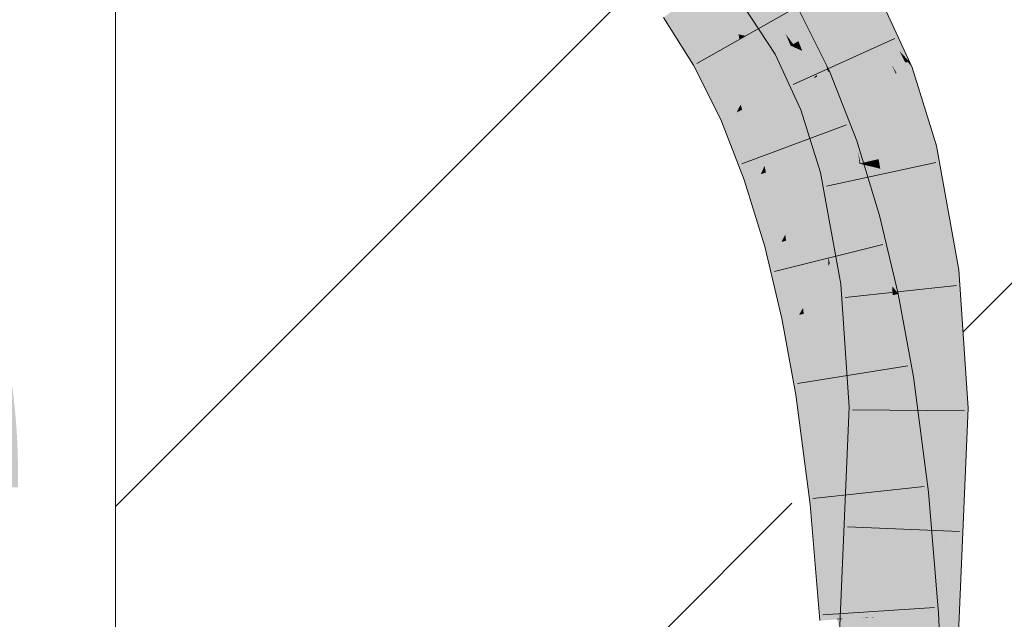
# Model space of a CAD drawing. Extents: x -620 to 3480, y 62 to 1107.
# Tile 135 of 256: x 182.78 to 184.85, y 734.9 to 736.16. Entities that reach past the tile are written whole.
import ezdxf
from ezdxf.lldxf.tags import DXFTag

# ---------------------------------------------------------------- set-up
doc = ezdxf.new("R2010")
doc.units = 0
doc.layers.get('0').update_dxf_attribs({"lineweight": 35})
for name, color, linetype, lineweight, true_color in [('E_Detail_Beschriftung', 7, 'Continuous', 13, 0x009900), ('E_Detail_Wandschraffur', 7, 'Continuous', 5, 0xc0c0c0), ('E_Leerrohr 25-A06G9GVN8I', 7, 'Continuous', 9, 0xff8000), ('E_Leerrohr 25-Shading', 7, 'Continuous', 9, 0xff8000)]:
    doc.layers.add(name, color=color, linetype=linetype, lineweight=lineweight, true_color=true_color)
doc.layers.add('E_Detail_Linie_Text_Bem', color=7, linetype='Continuous', lineweight=13)
doc.styles.get("Standard").update_dxf_attribs({"font": 'ARIALN.TTF'})
tags = doc.linetypes.add('fein_strichliert', pattern=[4, 1, -2, 1]).pattern_tags.tags
tags[8:9] = [DXFTag(74, 4), DXFTag(75, 0), DXFTag(340, '0'), DXFTag(46, 0.0), DXFTag(50, 0.0), DXFTag(44, 0.0), DXFTag(45, 0.0)]
tags[6:7] = [DXFTag(74, 4), DXFTag(75, 0), DXFTag(340, '0'), DXFTag(46, 0.0), DXFTag(50, 0.0), DXFTag(44, 0.0), DXFTag(45, 0.0)]
tags[4:5] = [DXFTag(74, 4), DXFTag(75, 0), DXFTag(340, '0'), DXFTag(46, 0.0), DXFTag(50, 0.0), DXFTag(44, 0.0), DXFTag(45, 0.0)]

# ---------------------------------------------------------------- blocks, each defined once
blk = doc.blocks.new('Shading-A06G9GDR8I', base_point=(183.3344, 736.5506))
at = {"layer": 'E_Leerrohr 25-Shading', "color": 31, "true_color": 0xfabd7f}
for points in [[(184.4743, 736.1456), (184.5517, 736.1884), (184.3973, 736.2624), (184.4678, 736.3157)], [(184.3022, 736.2872), (184.2307, 736.2352), (184.3791, 736.1667), (184.3021, 736.1233)], [(184.4248, 736.1182), (184.4743, 736.1456), (184.371, 736.2424), (184.3973, 736.2624)], [(184.1799, 736.1508), (184.2307, 736.2352), (184.1694, 736.1907)], [(184.1799, 736.1508), (184.2877, 736.1265), (184.2307, 736.2352), (184.2832, 736.153)], [(184.371, 736.2424), (184.3571, 736.2319), (184.4248, 736.1182), (184.4136, 736.1121)], [(184.4057, 736.1077), (184.3457, 736.2234), (184.4024, 736.1058), (184.338, 736.2175)], [(184.4136, 736.1121), (184.3571, 736.2319), (184.4057, 736.1077), (184.3457, 736.2234)], [(184.3969, 736.1028), (184.397, 736.1028), (184.3268, 736.209), (184.3866, 736.1275)], [(184.3268, 736.209), (184.3866, 736.1275), (184.3704, 736.1615), (184.3774, 736.1492)], [(184.1694, 736.1907), (184.1592, 736.1832), (184.1799, 736.1508)], [(184.4743, 736.1456), (184.5192, 736.0478), (184.5517, 736.1884), (184.6095, 736.0626)], [(184.2252, 736.0798), (184.2894, 736.1161), (184.1799, 736.1508), (184.2877, 736.1265)], [(184.2877, 736.1265), (184.3021, 736.1233), (184.2832, 736.153)], [(184.3791, 736.1667), (184.3021, 736.1233), (184.4452, 736.0341), (184.3644, 735.9984)], [(184.3866, 736.1275), (184.4024, 736.1058), (184.3774, 736.1492)], [(184.4743, 736.1456), (184.4248, 736.1182), (184.5192, 736.0478), (184.4362, 736.0851)], [(184.2922, 735.979), (184.3093, 736.0113), (184.2598, 736.0994), (184.2894, 736.1161)], [(184.2894, 736.1161), (184.3021, 736.1233), (184.2877, 736.1265)], [(184.3093, 736.0113), (184.3344, 736.0585), (184.2894, 736.1161), (184.3021, 736.1233)], [(184.397, 736.1028), (184.4024, 736.1058), (184.3866, 736.1275)], [(184.4213, 736.0919), (184.4136, 736.1121), (184.4103, 736.0968), (184.4057, 736.1077)], [(184.4362, 736.0851), (184.4248, 736.1182), (184.4213, 736.0919), (184.4136, 736.1121)], [(184.2252, 736.0798), (184.2835, 735.9626), (184.2598, 736.0994), (184.2922, 735.979)], [(184.4024, 736.1058), (184.3969, 736.1028), (184.4058, 736.0988)], [(184.4529, 735.9808), (184.4443, 736.0108), (184.3969, 736.1028)], [(184.3969, 736.1028), (184.4443, 736.0108), (184.4383, 736.0308), (184.4391, 736.0289)], [(184.3969, 736.1028), (184.4383, 736.0308), (184.4058, 736.0988)], [(184.4103, 736.0968), (184.4057, 736.1077), (184.4058, 736.0988), (184.4024, 736.1058)], [(184.4383, 736.0308), (184.4103, 736.0968), (184.4058, 736.0988)], [(184.4622, 735.9844), (184.4213, 736.0919), (184.4586, 735.983), (184.4103, 736.0968)], [(184.47, 735.9874), (184.4362, 736.0851), (184.4622, 735.9844), (184.4213, 736.0919)], [(184.5192, 736.0478), (184.4362, 736.0851), (184.5258, 736.0087), (184.47, 735.9874)], [(184.3431, 735.989), (184.3344, 736.0585), (184.3158, 735.9769), (184.3093, 736.0113)], [(184.3644, 735.9984), (184.3344, 736.0585), (184.3431, 735.989)], [(184.5192, 736.0478), (184.5354, 736.0125), (184.6095, 736.0626), (184.618, 736.044)], [(184.5258, 736.0087), (184.5354, 736.0125), (184.5192, 736.0478)], [(184.4452, 736.0341), (184.3644, 735.9984), (184.5014, 735.8904), (184.4179, 735.8615)], [(184.4443, 736.0108), (184.4586, 735.983), (184.4391, 736.0289)], [(184.5819, 735.8642), (184.6681, 735.884), (184.5354, 736.0125), (184.618, 736.044)], [(184.3158, 735.9769), (184.3093, 736.0113), (184.2952, 735.9678), (184.2922, 735.979)], [(184.4529, 735.9808), (184.4586, 735.983), (184.4443, 736.0108)], [(184.5258, 736.0087), (184.47, 735.9874), (184.5417, 735.8549), (184.5086, 735.8473)], [(184.5348, 736.0122), (184.5258, 736.0087), (184.5438, 735.8554), (184.5392, 735.8791)], [(184.5617, 735.8596), (184.5819, 735.8642), (184.5348, 736.0122), (184.5354, 736.0125)], [(184.5348, 736.0122), (184.5438, 735.8554), (184.5617, 735.8596)], [(184.3423, 735.8501), (184.3579, 735.885), (184.3158, 735.9769), (184.3431, 735.989)], [(184.3579, 735.885), (184.3851, 735.9455), (184.3431, 735.989), (184.3644, 735.9984)], [(184.5086, 735.8473), (184.47, 735.9874), (184.505, 735.8465), (184.4622, 735.9844)], [(184.2922, 735.979), (184.2835, 735.9626), (184.2952, 735.9678)], [(184.2952, 735.9678), (184.2835, 735.9626), (184.3344, 735.8325)], [(184.3158, 735.9769), (184.2952, 735.9678), (184.3423, 735.8501), (184.3344, 735.8325)], [(184.4529, 735.9808), (184.4892, 735.8874), (184.4586, 735.983), (184.4867, 735.9033)], [(184.4958, 735.8444), (184.4892, 735.8874), (184.4529, 735.9808)], [(184.4924, 735.8871), (184.4622, 735.9844), (184.4586, 735.983)], [(184.3925, 735.8527), (184.3851, 735.9455), (184.364, 735.8428), (184.3579, 735.885)], [(184.4179, 735.8615), (184.3851, 735.9455), (184.3925, 735.8527)], [(184.4892, 735.8874), (184.505, 735.8465), (184.4867, 735.9033), (184.4924, 735.8871)], [(184.364, 735.8428), (184.3579, 735.885), (184.3452, 735.8362), (184.3423, 735.8501)], [(184.5014, 735.8904), (184.4179, 735.8615), (184.5486, 735.7366), (184.4633, 735.7134)], [(184.4958, 735.8444), (184.505, 735.8465), (184.4892, 735.8874)], [(184.6267, 735.6165), (184.7145, 735.6271), (184.5819, 735.8642), (184.6681, 735.884)], [(184.4033, 735.7407), (184.4353, 735.8046), (184.3925, 735.8527), (184.4179, 735.8615)], [(184.5392, 735.8791), (184.5417, 735.8549), (184.5438, 735.8554)], [(184.5819, 735.8642), (184.5617, 735.8596), (184.5856, 735.8441), (184.5628, 735.8497)], [(184.3423, 735.8501), (184.3344, 735.8325), (184.3452, 735.8362)], [(184.364, 735.8428), (184.3452, 735.8362), (184.3857, 735.7057), (184.378, 735.6903)], [(184.3857, 735.7057), (184.4033, 735.7407), (184.364, 735.8428), (184.3925, 735.8527)], [(184.4958, 735.8444), (184.5195, 735.7869), (184.505, 735.8465)], [(184.5358, 735.6747), (184.4958, 735.8444), (184.5389, 735.6063)], [(184.4958, 735.8444), (184.5358, 735.6747), (184.5195, 735.7869), (184.5346, 735.7029)], [(184.5195, 735.7869), (184.5086, 735.8473), (184.505, 735.8465)], [(184.5417, 735.8549), (184.5086, 735.8473), (184.55, 735.6501)], [(184.5328, 735.7321), (184.5086, 735.8473), (184.5195, 735.7869)], [(184.5438, 735.8554), (184.5417, 735.8549), (184.544, 735.8544)], [(184.576, 735.6103), (184.544, 735.8544), (184.5468, 735.7273), (184.5417, 735.8549)], [(184.5628, 735.8497), (184.5617, 735.8596), (184.544, 735.8544), (184.5438, 735.8554)], [(184.5894, 735.6119), (184.5628, 735.8497), (184.576, 735.6103), (184.544, 735.8544)], [(184.5856, 735.8441), (184.5628, 735.8497), (184.6071, 735.6141), (184.5894, 735.6119)], [(184.6071, 735.6141), (184.6267, 735.6165), (184.5856, 735.8441)], [(184.3452, 735.8362), (184.3344, 735.8325), (184.378, 735.6903)], [(184.4391, 735.7069), (184.4353, 735.8046), (184.4073, 735.6982), (184.4033, 735.7407)], [(184.4633, 735.7134), (184.4353, 735.8046), (184.4391, 735.7069)], [(184.5334, 735.7293), (184.5328, 735.7321), (184.5346, 735.7029), (184.5195, 735.7869)], [(184.4073, 735.6982), (184.4033, 735.7407), (184.3877, 735.6929), (184.3857, 735.7057)], [(184.5689, 735.6514), (184.5486, 735.7366), (184.4795, 735.6454), (184.4633, 735.7134)], [(184.5517, 735.6074), (184.55, 735.6501), (184.5346, 735.7029), (184.5334, 735.7293)], [(184.5653, 735.609), (184.5468, 735.7273), (184.5598, 735.6083), (184.5493, 735.6659)], [(184.576, 735.6103), (184.5468, 735.7273), (184.5653, 735.609)], [(184.3857, 735.7057), (184.378, 735.6903), (184.3877, 735.6929)], [(184.4219, 735.5638), (184.4073, 735.6982), (184.4146, 735.5371), (184.3877, 735.6929)], [(184.4391, 735.7069), (184.4073, 735.6982), (184.4426, 735.6384), (184.4219, 735.5638)], [(184.4426, 735.6384), (184.4633, 735.7134), (184.4391, 735.7069)], [(184.4633, 735.7134), (184.4426, 735.6384), (184.4765, 735.6403), (184.4451, 735.588)], [(184.4633, 735.7134), (184.4765, 735.6403), (184.4764, 735.6585)], [(184.5358, 735.6747), (184.5517, 735.6074), (184.5346, 735.7029)], [(184.3877, 735.6929), (184.378, 735.6903), (184.4146, 735.5371)], [(184.4765, 735.6403), (184.4795, 735.6454), (184.4764, 735.6585)], [(184.539, 735.6058), (184.5517, 735.6074), (184.5389, 735.6063), (184.5358, 735.6747)], [(184.5598, 735.6083), (184.5493, 735.6659), (184.5588, 735.6082), (184.55, 735.6501)], [(184.4451, 735.588), (184.4426, 735.6384), (184.4233, 735.5516), (184.4219, 735.5638)], [(184.477, 735.5502), (184.4765, 735.6403), (184.4474, 735.544), (184.4451, 735.588)], [(184.4859, 735.5521), (184.4795, 735.6454), (184.477, 735.5502), (184.4765, 735.6403)], [(184.5876, 735.5734), (184.5689, 735.6514), (184.5011, 735.5552), (184.4795, 735.6454)], [(184.5011, 735.5552), (184.4795, 735.6454), (184.4859, 735.5521)], [(184.55, 735.6501), (184.5517, 735.6074), (184.5588, 735.6082)], [(184.6071, 735.6141), (184.5894, 735.6119), (184.6084, 735.5777), (184.5931, 735.5453)], [(184.6084, 735.5777), (184.6267, 735.6165), (184.6071, 735.6141)], [(184.6267, 735.6165), (184.6084, 735.5777), (184.6452, 735.3421), (184.6172, 735.3423)], [(184.6452, 735.3421), (184.7335, 735.3414), (184.6267, 735.6165), (184.7145, 735.6271)], [(184.539, 735.6058), (184.5493, 735.4526), (184.5517, 735.6074)], [(184.5692, 735.5331), (184.5598, 735.6083), (184.5493, 735.4526), (184.5517, 735.6074)], [(184.5753, 735.5076), (184.5653, 735.609), (184.573, 735.5027), (184.5598, 735.6083)], [(184.5826, 735.5229), (184.576, 735.6103), (184.5753, 735.5076), (184.5653, 735.609)], [(184.5931, 735.5453), (184.5894, 735.6119), (184.5826, 735.5229), (184.576, 735.6103)], [(184.4474, 735.544), (184.4451, 735.588), (184.4246, 735.5392), (184.4233, 735.5516)], [(184.5876, 735.5734), (184.5011, 735.5552), (184.6191, 735.4011), (184.5317, 735.3878)], [(184.6172, 735.3423), (184.6084, 735.5777), (184.6044, 735.3425), (184.5931, 735.5453)], [(184.4219, 735.5638), (184.4146, 735.5371), (184.4233, 735.5516)], [(184.4233, 735.5516), (184.4146, 735.5371), (184.4246, 735.5392)], [(184.493, 735.3818), (184.4859, 735.5521), (184.4797, 735.3798), (184.477, 735.5502)], [(184.493, 735.3818), (184.5011, 735.5552), (184.4859, 735.5521)], [(184.493, 735.3818), (184.5124, 735.3848), (184.5011, 735.5552), (184.5151, 735.4788)], [(184.4246, 735.5392), (184.4146, 735.5371), (184.4444, 735.3745)], [(184.4577, 735.3765), (184.4474, 735.544), (184.4444, 735.3745), (184.4246, 735.5392)], [(184.4797, 735.3798), (184.477, 735.5502), (184.4577, 735.3765), (184.4474, 735.544)], [(184.5692, 735.5331), (184.5493, 735.4526), (184.5663, 735.4885)], [(184.573, 735.5027), (184.5692, 735.5331), (184.5663, 735.4885)], [(184.6044, 735.3425), (184.5931, 735.5453), (184.5961, 735.3425), (184.5826, 735.5229)], [(184.5961, 735.3425), (184.5826, 735.5229), (184.5916, 735.3426), (184.5753, 735.5076)], [(184.5493, 735.4526), (184.5618, 735.42), (184.5663, 735.4885)], [(184.5618, 735.42), (184.5916, 735.3426), (184.573, 735.5027), (184.5863, 735.3962)], [(184.5618, 735.42), (184.573, 735.5027), (184.5663, 735.4885)], [(184.5863, 735.3962), (184.5753, 735.5076), (184.573, 735.5027)], [(184.5124, 735.3848), (184.5317, 735.3878), (184.5151, 735.4788)], [(184.5568, 735.3429), (184.5618, 735.42), (184.5493, 735.4526)], [(184.5568, 735.3429), (184.5916, 735.3426), (184.5618, 735.42)], [(184.5082, 735.1458), (184.5626, 735.1516), (184.5124, 735.3848), (184.5317, 735.3878)], [(184.6191, 735.4011), (184.5317, 735.3878), (184.6505, 735.1609), (184.5626, 735.1516)], [(184.4577, 735.3765), (184.4444, 735.3745), (184.4747, 735.1423)], [(184.4859, 735.1435), (184.4797, 735.3798), (184.4747, 735.1423), (184.4577, 735.3765)], [(184.4967, 735.1447), (184.493, 735.3818), (184.4859, 735.1435), (184.4797, 735.3798)], [(184.4967, 735.1447), (184.5082, 735.1458), (184.493, 735.3818), (184.5124, 735.3848)], [(184.5568, 735.3429), (184.531, 734.7388), (184.5783, 735.0699)], [(184.5916, 735.3426), (184.5568, 735.3429), (184.5976, 735.2053), (184.5941, 735.1805)], [(184.5941, 735.1805), (184.5568, 735.3429), (184.5783, 735.0699)], [(184.5998, 735.1556), (184.5961, 735.3425), (184.5916, 735.3426)], [(184.6047, 734.904), (184.6044, 735.3425), (184.5961, 735.3425)], [(184.6172, 735.3423), (184.6044, 735.3425), (184.6065, 734.7324), (184.6049, 734.7325)], [(184.6065, 734.7324), (184.6191, 734.7313), (184.6172, 735.3423), (184.6452, 735.3421)], [(184.6191, 734.7313), (184.7071, 734.7238), (184.6452, 735.3421), (184.7335, 735.3414)], [(184.5941, 735.1805), (184.5998, 735.1556), (184.5976, 735.2053)], [(184.6031, 734.9873), (184.5998, 735.1556), (184.5783, 735.0699), (184.5941, 735.1805)], [(184.6505, 735.1609), (184.5626, 735.1516), (184.6713, 734.9083), (184.5831, 734.9027)], [(184.4947, 734.8986), (184.4948, 734.9), (184.4747, 735.1423), (184.4859, 735.1435)], [(184.4948, 734.9), (184.4967, 735.1447), (184.4859, 735.1435)], [(184.4967, 735.1447), (184.4947, 734.8986), (184.5082, 735.1458), (184.5065, 734.9426)], [(184.5634, 735.1419), (184.5626, 735.1516), (184.5062, 734.8991), (184.5065, 734.9426)], [(184.5634, 735.1419), (184.5062, 734.8991), (184.5469, 734.901)], [(184.5065, 734.9426), (184.5626, 735.1516), (184.5082, 735.1458)], [(184.5469, 734.901), (184.5633, 734.9018), (184.5634, 735.1419), (184.5766, 734.9808)], [(184.531, 734.7388), (184.5572, 734.7366), (184.5783, 735.0699), (184.5903, 734.9174)], [(184.6031, 734.9873), (184.5783, 735.0699), (184.5903, 734.9174)], [(184.5633, 734.9018), (184.5831, 734.9027), (184.5766, 734.9808)], [(184.5903, 734.9174), (184.6049, 734.7325), (184.6031, 734.9873), (184.6047, 734.904)], [(184.5065, 734.9426), (184.4947, 734.8986), (184.5062, 734.8991)], [(184.5572, 734.7366), (184.6049, 734.7325), (184.5903, 734.9174)], [(184.5062, 734.8991), (184.4947, 734.8986), (184.5062, 734.8979), (184.4949, 734.8972)], [(184.5062, 734.8979), (184.4949, 734.8972), (184.5062, 734.8545)], [(184.5469, 734.901), (184.5062, 734.8991), (184.5468, 734.9005), (184.5062, 734.8979)], [(184.5468, 734.9005), (184.5062, 734.8979), (184.537, 734.7383), (184.5062, 734.8545)], [(184.5323, 734.7092), (184.5855, 734.8472), (184.5633, 734.9015), (184.5831, 734.9027)], [(184.537, 734.7383), (184.5633, 734.9015), (184.5468, 734.9005)], [(184.5468, 734.9005), (184.5633, 734.9015), (184.5469, 734.901), (184.5633, 734.9018)], [(184.5633, 734.9015), (184.5831, 734.9027), (184.5633, 734.9018)], [(184.6713, 734.9083), (184.5831, 734.9027), (184.6829, 734.6452), (184.5945, 734.6432)]]:
    blk.add_solid(points, dxfattribs=at)
at = {"layer": 'E_Leerrohr 25-Shading', "color": 43, "true_color": 0xd7ab7f}
for points in [[(184.2976, 736.187), (184.3649, 736.0851), (184.3094, 736.1959), (184.3682, 736.0869)], [(184.3682, 736.0869), (184.3969, 736.1028), (184.3094, 736.1959), (184.3268, 736.209)], [(184.5711, 736.1991), (184.5517, 736.1884), (184.6259, 736.0914)], [(184.6469, 736.0687), (184.5837, 736.2061), (184.6259, 736.0914), (184.5711, 736.1991)], [(184.1799, 736.1508), (184.1592, 736.1832), (184.1933, 736.0618), (184.1296, 736.1617)], [(184.4207, 736.0833), (184.4048, 736.1813), (184.3856, 736.1703)], [(184.4514, 736.0411), (184.4713, 736.0638), (184.4048, 736.1813), (184.411, 736.1847)], [(184.4207, 736.0833), (184.4452, 736.0341), (184.4048, 736.1813), (184.4514, 736.0411)], [(184.6095, 736.0626), (184.6382, 736.0673), (184.5517, 736.1884), (184.6259, 736.0914)], [(184.2188, 736.0762), (184.1799, 736.1508), (184.2019, 736.0667), (184.1799, 736.1507)], [(184.2224, 736.0782), (184.2252, 736.0798), (184.1872, 736.1367), (184.1799, 736.1508)], [(184.1799, 736.1507), (184.1933, 736.0618), (184.2019, 736.0667)], [(184.3791, 736.1667), (184.4207, 736.0833), (184.3856, 736.1703)], [(184.2188, 736.0762), (184.2224, 736.0782), (184.1872, 736.1367)], [(184.3872, 736.0364), (184.3969, 736.1028), (184.3682, 736.0869)], [(184.3872, 736.0364), (184.4187, 735.9678), (184.3969, 736.1028), (184.4529, 735.9808)], [(184.6382, 736.0673), (184.6437, 736.0682), (184.6259, 736.0914)], [(184.6469, 736.0687), (184.6259, 736.0914), (184.6437, 736.0682)], [(184.268, 735.9557), (184.2188, 736.0762), (184.2097, 736.0287), (184.2019, 736.0667)], [(184.268, 735.9557), (184.2751, 735.9589), (184.2188, 736.0762), (184.2224, 736.0782)], [(184.2224, 736.0782), (184.2751, 735.9589), (184.2252, 736.0798), (184.2809, 735.9615)], [(184.2809, 735.9615), (184.2835, 735.9626), (184.2252, 736.0798)], [(184.3649, 736.0851), (184.3872, 736.0364), (184.3682, 736.0869)], [(184.6522, 736.0571), (184.6437, 736.0682), (184.62, 736.0447), (184.6095, 736.0626)], [(184.6437, 736.0682), (184.6522, 736.0571), (184.6469, 736.0687)], [(184.2019, 736.0667), (184.1933, 736.0618), (184.2097, 736.0287)], [(184.4757, 736.0476), (184.4713, 736.0638), (184.4526, 736.0374), (184.4514, 736.0411)], [(184.5102, 735.8935), (184.4757, 736.0476), (184.4754, 735.9569), (184.4526, 736.0374)], [(184.4787, 736.049), (184.4713, 736.0638), (184.4757, 736.0476)], [(184.536, 735.9025), (184.4787, 736.049), (184.5102, 735.8935), (184.4757, 736.0476)], [(184.6095, 736.0626), (184.618, 736.044), (184.62, 736.0447)], [(184.6832, 735.8875), (184.7037, 735.8923), (184.62, 736.0447), (184.6522, 736.0571)], [(184.268, 735.9557), (184.2097, 736.0287), (184.2501, 735.9478)], [(184.4514, 736.0411), (184.4452, 736.0341), (184.4526, 736.0374)], [(184.4526, 736.0374), (184.4452, 736.0341), (184.4754, 735.9569)], [(184.62, 736.0447), (184.618, 736.044), (184.6761, 735.8859), (184.6217, 736.0323)], [(184.62, 736.0447), (184.6761, 735.8859), (184.6832, 735.8875)], [(184.6217, 736.0323), (184.6681, 735.884), (184.6761, 735.8859)], [(184.4601, 735.8361), (184.4958, 735.8444), (184.4187, 735.9678), (184.4529, 735.9808)], [(184.268, 735.9557), (184.2501, 735.9478), (184.3104, 735.8242), (184.2998, 735.8205)], [(184.3104, 735.8242), (184.3172, 735.8265), (184.268, 735.9557), (184.2751, 735.9589)], [(184.2751, 735.9589), (184.3172, 735.8265), (184.2809, 735.9615), (184.3264, 735.8297)], [(184.2809, 735.9615), (184.3264, 735.8297), (184.2835, 735.9626), (184.332, 735.8317)], [(184.332, 735.8317), (184.3344, 735.8325), (184.2835, 735.9626)], [(184.5102, 735.8935), (184.4754, 735.9569), (184.5014, 735.8904)], [(184.5486, 735.7366), (184.543, 735.8795), (184.5102, 735.8935), (184.536, 735.9025)], [(184.5102, 735.8935), (184.5014, 735.8904), (184.5248, 735.8142)], [(184.5486, 735.7366), (184.5102, 735.8935), (184.5248, 735.8142)], [(184.7224, 735.6281), (184.7027, 735.7587), (184.6681, 735.884), (184.6761, 735.8859)], [(184.7224, 735.6281), (184.6681, 735.884), (184.6739, 735.8517)], [(184.7027, 735.7587), (184.6832, 735.8875), (184.6761, 735.8859)], [(184.7446, 735.6307), (184.7508, 735.6315), (184.6832, 735.8875), (184.7037, 735.8923)], [(184.7298, 735.6289), (184.6832, 735.8875), (184.7027, 735.7587)], [(184.7298, 735.6289), (184.7354, 735.6296), (184.6832, 735.8875), (184.6855, 735.8779)], [(184.5839, 735.7462), (184.543, 735.8795), (184.5609, 735.74)], [(184.543, 735.8795), (184.5486, 735.7366), (184.5609, 735.74)], [(184.6855, 735.8779), (184.7354, 735.6296), (184.7209, 735.73), (184.7399, 735.6301)], [(184.5026, 735.6014), (184.539, 735.6058), (184.4601, 735.8361), (184.4958, 735.8444)], [(184.6739, 735.8517), (184.7145, 735.6271), (184.7224, 735.6281)], [(184.3104, 735.8242), (184.2998, 735.8205), (184.3462, 735.6817), (184.3427, 735.6807)], [(184.3462, 735.6817), (184.3493, 735.6825), (184.3104, 735.8242), (184.3172, 735.8265)], [(184.3172, 735.8265), (184.3493, 735.6825), (184.3264, 735.8297), (184.362, 735.686)], [(184.362, 735.686), (184.378, 735.6903), (184.3264, 735.8297), (184.3344, 735.8325)], [(184.7027, 735.7587), (184.7224, 735.6281), (184.7298, 735.6289)], [(184.5486, 735.7366), (184.5689, 735.6514), (184.5609, 735.74), (184.5694, 735.6514)], [(184.5694, 735.6514), (184.606, 735.6539), (184.5609, 735.74), (184.5839, 735.7462)], [(184.7209, 735.73), (184.7399, 735.6301), (184.7344, 735.6735), (184.7421, 735.6304)], [(184.3462, 735.6817), (184.3427, 735.6807), (184.3629, 735.596)], [(184.3493, 735.6825), (184.3462, 735.6817), (184.359, 735.6157)], [(184.3629, 735.596), (184.4146, 735.5371), (184.3493, 735.6825), (184.378, 735.6903)], [(184.3629, 735.596), (184.3493, 735.6825), (184.359, 735.6157)], [(184.7344, 735.6735), (184.7421, 735.6304), (184.7369, 735.6627), (184.7424, 735.6304)], [(184.7424, 735.6304), (184.7446, 735.6307), (184.7369, 735.6627)], [(184.606, 735.6539), (184.5689, 735.6514), (184.6079, 735.6458), (184.6105, 735.5976)], [(184.5928, 735.5745), (184.6116, 735.5785), (184.5689, 735.6514), (184.6105, 735.5976)], [(184.5689, 735.6514), (184.5876, 735.5734), (184.5928, 735.5745)], [(184.6105, 735.5976), (184.6234, 735.581), (184.6079, 735.6458)], [(184.7224, 735.6281), (184.7145, 735.6271), (184.7258, 735.5848)], [(184.7258, 735.5848), (184.7145, 735.6271), (184.7451, 735.3412), (184.7335, 735.3414)], [(184.7298, 735.6289), (184.7224, 735.6281), (184.7355, 735.5488), (184.7258, 735.5848)], [(184.7355, 735.5488), (184.7421, 735.5245), (184.7298, 735.6289), (184.7354, 735.6296)], [(184.7354, 735.6296), (184.7421, 735.5245), (184.7399, 735.6301), (184.7464, 735.5085)], [(184.7399, 735.6301), (184.7464, 735.5085), (184.7421, 735.6304), (184.7475, 735.5044)], [(184.7475, 735.5044), (184.7631, 735.4465), (184.7421, 735.6304), (184.7446, 735.6307)], [(184.7446, 735.6307), (184.756, 735.5178), (184.7508, 735.6315), (184.7584, 735.5178)], [(184.4146, 735.5371), (184.3629, 735.596), (184.3787, 735.5295)], [(184.5026, 735.6014), (184.5493, 735.4526), (184.539, 735.6058)], [(184.5493, 735.4526), (184.5026, 735.6014), (184.5477, 735.343), (184.5202, 735.3432)], [(184.6116, 735.5785), (184.6234, 735.581), (184.6105, 735.5976)], [(184.6142, 735.4863), (184.5928, 735.5745), (184.6161, 735.4174), (184.5876, 735.5734)], [(184.6343, 735.4034), (184.6234, 735.581), (184.5928, 735.5745)], [(184.6343, 735.4034), (184.6386, 735.4041), (184.6234, 735.581), (184.6374, 735.5043)], [(184.7355, 735.5488), (184.7258, 735.5848), (184.7504, 735.3412), (184.7451, 735.3412)], [(184.4146, 735.5371), (184.3787, 735.5295), (184.4444, 735.3745), (184.4082, 735.369)], [(184.7504, 735.3412), (184.7537, 735.3412), (184.7355, 735.5488), (184.7421, 735.5245)], [(184.7421, 735.5245), (184.7537, 735.3412), (184.7464, 735.5085), (184.7554, 735.3411)], [(184.756, 735.5178), (184.7631, 735.4465), (184.7584, 735.5178)], [(184.6386, 735.4041), (184.6553, 735.4066), (184.6374, 735.5043)], [(184.7464, 735.5085), (184.7511, 735.4217), (184.7475, 735.5044)], [(184.7511, 735.4217), (184.7631, 735.4465), (184.7475, 735.5044)], [(184.6343, 735.4034), (184.6142, 735.4863), (184.6191, 735.4011), (184.6161, 735.4174)], [(184.5493, 735.4526), (184.5477, 735.343), (184.5541, 735.3429)], [(184.5541, 735.3429), (184.5568, 735.3429), (184.5493, 735.4526)], [(184.7511, 735.4217), (184.7554, 735.3411), (184.7631, 735.4465), (184.7701, 735.341)], [(184.6869, 735.1647), (184.6553, 735.4066), (184.677, 735.1637), (184.6343, 735.4034)], [(184.6383, 735.3809), (184.6343, 735.4034), (184.6367, 735.2663), (184.6191, 735.4011)], [(184.4444, 735.3745), (184.4082, 735.369), (184.4747, 735.1423), (184.4383, 735.1384)], [(184.677, 735.1637), (184.6383, 735.3809), (184.6505, 735.1609), (184.6367, 735.2663)], [(184.5477, 735.343), (184.5202, 735.3432), (184.5052, 734.7411), (184.4945, 734.742)], [(184.5541, 735.3429), (184.5477, 735.343), (184.5235, 734.7395), (184.5052, 734.7411)], [(184.5235, 734.7395), (184.531, 734.7388), (184.5541, 735.3429), (184.5568, 735.3429)], [(184.7335, 735.3414), (184.7071, 734.7238), (184.7451, 735.3412), (184.7123, 734.7233)], [(184.7243, 734.9113), (184.7128, 734.7233), (184.7701, 735.341), (184.7436, 734.7206)], [(184.7504, 735.3412), (184.7243, 734.9113), (184.7537, 735.3412)], [(184.7421, 735.1708), (184.7243, 734.9113), (184.7554, 735.3411), (184.7701, 735.341)], [(184.7504, 735.3412), (184.7451, 735.3412), (184.7253, 734.9291), (184.7251, 734.9644)], [(184.7537, 735.3412), (184.7421, 735.1708), (184.7554, 735.3411)], [(184.677, 735.1637), (184.6505, 735.1609), (184.7073, 734.9105), (184.6713, 734.9083)], [(184.6999, 735.0064), (184.6869, 735.1647), (184.6958, 735.0064), (184.677, 735.1637)], [(184.4747, 735.1423), (184.4383, 735.1384), (184.4949, 734.8972), (184.4583, 734.8948)], [(184.7073, 734.9105), (184.7078, 734.9105), (184.6958, 735.0064), (184.6999, 735.0064)], [(184.7251, 734.9644), (184.7123, 734.7233), (184.7253, 734.9291), (184.7128, 734.7233)], [(184.7078, 734.9105), (184.6713, 734.9083), (184.7195, 734.646), (184.6829, 734.6452)]]:
    blk.add_solid(points, dxfattribs=at)
blk = doc.blocks.new('Referenz-A06G9GVP8I')
at = {"layer": 'E_Detail_Linie_Text_Bem', "linetype": 'Continuous', "ltscale": 0.13}
blk.add_line((182.9785, 725.7663), (182.9785, 737.5663), dxfattribs=at)
at = {"layer": 'E_Detail_Wandschraffur', "linetype": 'fein_strichliert', "ltscale": 0.13}
blk.add_line((182.9785, 735.1346), (184.0717, 736.2278), dxfattribs=at)
at = {"layer": 'E_Detail_Wandschraffur', "linetype": 'ByBlock', "ltscale": 0.13}
for p, q in [((184.7595, 735.5013), (185.2435, 735.9854)), ((182.9785, 733.7204), (184.3994, 735.1413))]:
    blk.add_line(p, q, dxfattribs=at)
at = {"layer": 'E_Leerrohr 25-A06G9GVN8I', "linetype": 'Continuous', "ltscale": 0.13}
for p, q in [((184.6522, 736.0571), (184.5837, 736.2061)), ((184.1998, 736.0655), (184.4045, 736.181)), ((184.3649, 736.0851), (184.2976, 736.1869)), ((184.411, 736.1847), (184.4787, 736.0489)), ((184.1296, 736.1617), (184.1933, 736.0618)), ((184.6164, 736.1176), (184.4023, 736.0208)), ((184.4187, 735.9678), (184.3649, 736.0851)), ((184.1933, 736.0618), (184.2501, 735.9478)), ((184.4787, 736.0489), (184.536, 735.9025)), ((184.7037, 735.8923), (184.6522, 736.0571)), ((184.4601, 735.8361), (184.4187, 735.9678)), ((184.2501, 735.9478), (184.2998, 735.8205)), ((184.2944, 735.8547), (184.5148, 735.9363)), ((184.536, 735.9025), (184.5839, 735.7462)), ((184.7508, 735.6315), (184.7037, 735.8923)), ((184.7025, 735.8574), (184.4728, 735.8077)), ((184.2998, 735.8205), (184.3427, 735.6807)), ((184.5026, 735.6014), (184.4601, 735.8361)), ((184.5839, 735.7462), (184.6234, 735.581)), ((184.3427, 735.6807), (184.3787, 735.5296)), ((184.3629, 735.628), (184.5909, 735.6848)), ((184.7701, 735.341), (184.7508, 735.6315)), ((184.5202, 735.3432), (184.5026, 735.6014)), ((184.7456, 735.5986), (184.5119, 735.5736)), ((184.6234, 735.581), (184.6553, 735.4066)), ((184.3787, 735.5296), (184.4082, 735.3689)), ((184.4113, 735.393), (184.6434, 735.4303)), ((184.6553, 735.4066), (184.6869, 735.1648)), ((184.4082, 735.3689), (184.4383, 735.1384)), ((184.4945, 734.742), (184.5202, 735.3432)), ((184.7624, 735.3356), (184.5274, 735.3377)), ((184.7436, 734.7206), (184.7701, 735.341)), ((184.4441, 735.1513), (184.6778, 735.1766)), ((184.6869, 735.1648), (184.7078, 734.9105)), ((184.4383, 735.1384), (184.4583, 734.8949)), ((184.7517, 735.0821), (184.5169, 735.0917)), ((184.4648, 734.9072), (184.6993, 734.9224)), ((184.7078, 734.9105), (184.7195, 734.646))]:
    blk.add_line(p, q, dxfattribs=at)
at = {"layer": 'E_Detail_Beschriftung', "linetype": 'Continuous', "ltscale": 0.13, "insert": (177.0499, 736.0751), "char_height": 1.4, "attachment_point": 1}
blk.add_mtext('{\\fArial Narrow;Endtülle}', dxfattribs=at)

msp = doc.modelspace()

# ---------------------------------------------------------------- block references
at = {"color": 8, "lineweight": 25, "ltscale": 0.25, "true_color": 0x808080}
msp.add_blockref('Referenz-A06G9GVP8I', (0, 0), dxfattribs=at)
msp.add_blockref('Shading-A06G9GDR8I', (183.3344, 736.5506))

doc.saveas('drawing.dxf')
